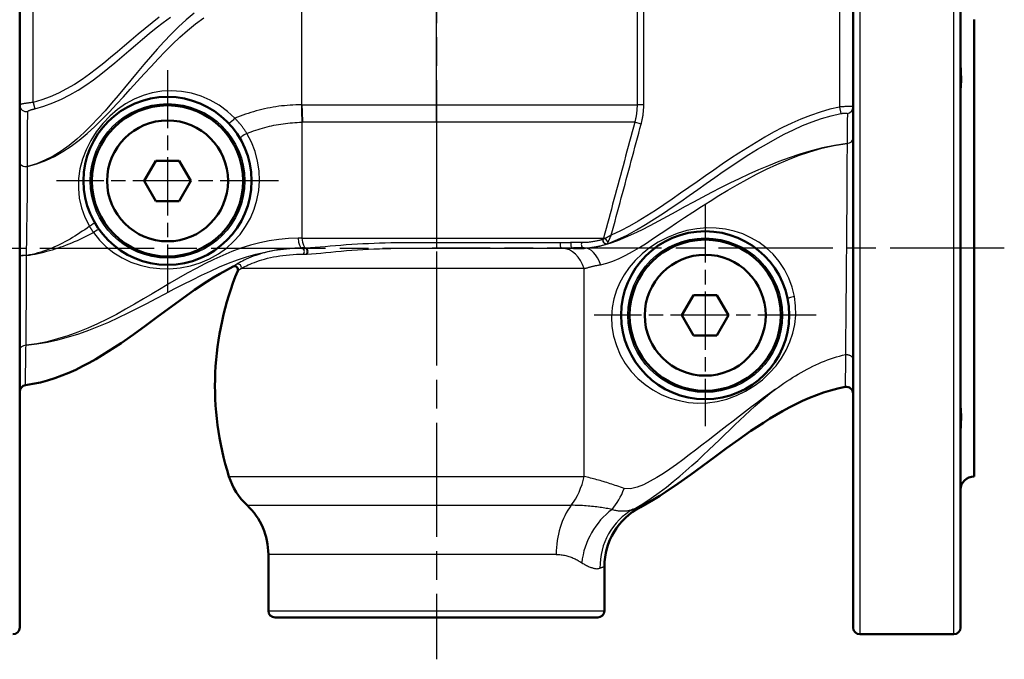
# Model space of a CAD drawing. Header units: millimetres. Extents: x 51 to 514, y 131 to 745.
# Tile 3 of 9: x 158 to 305, y 300 to 395. Entities that reach past the tile are written whole.
import ezdxf

# ---------------------------------------------------------------- set-up
doc = ezdxf.new("R2010")
doc.units = ezdxf.units.MM
doc.header["$LTSCALE"] = 3
doc.linetypes.add('CHAIN', pattern=[0.3543, 0.2362, -0.0295, 0.0591, -0.0295])
for name, color, linetype, lineweight in [('Mittellinie(DIN)', 4, 'CHAIN', 25), ('Mittelpunktmarkierung(DIN)', 4, 'CHAIN', 25), ('Sichtbare Kanten(DIN)', 7, 'Continuous', 50), ('Sichtbare tangentiale Kanten(DIN)', 3, 'Continuous', 25)]:
    doc.layers.add(name, color=color, linetype=linetype, lineweight=lineweight)

msp = doc.modelspace()

# ---------------------------------------------------------------- linework, layer by layer
at = {"layer": 'Mittellinie(DIN)', "linetype": 'CHAIN', "ltscale": 23.990969}
for p, q in [((220.41, 743.18), (220.41, 299.95)), ((135.91, 361.18), (220.53, 361.18)), ((304.91, 361.18), (219.77, 361.18))]:
    msp.add_line(p, q, dxfattribs=at)
at = {"layer": 'Mittelpunktmarkierung(DIN)', "linetype": 'CHAIN', "ltscale": 12.223182}
for p, q in [((180.41, 387.68), (180.41, 354.68)), ((196.91, 371.18), (163.91, 371.18)), ((260.41, 367.68), (260.41, 334.68)), ((276.91, 351.18), (243.91, 351.18))]:
    msp.add_line(p, q, dxfattribs=at)
at = {"layer": 'Sichtbare Kanten(DIN)'}
for p, q in [((158.41, 304.68), (158.41, 417.67)), ((282.41, 417.67), (282.41, 304.68)), ((298.41, 417.68), (298.41, 304.68)), ((300.41, 327.18), (300.41, 395.18)), ((176.95, 371.18), (178.68, 374.18)), ((178.68, 374.18), (182.14, 374.18)), ((182.14, 374.18), (183.88, 371.18)), ((178.68, 368.18), (176.95, 371.18)), ((183.88, 371.18), (182.14, 368.18)), ((182.14, 368.18), (178.68, 368.18)), ((200.41, 361.18), (200.84, 361.18)), ((242.41, 361.18), (240.8, 361.18)), ((256.95, 351.18), (258.68, 354.18)), ((258.68, 354.18), (262.14, 354.18)), ((262.14, 354.18), (263.88, 351.18)), ((258.68, 348.18), (256.95, 351.18)), ((263.88, 351.18), (262.14, 348.18)), ((262.14, 348.18), (258.68, 348.18)), ((195.41, 307.18), (195.41, 315.58)), ((245.41, 307.18), (245.41, 313.76)), ((244.41, 306.18), (196.41, 306.18)), ((297.41, 303.68), (283.41, 303.68))]:
    msp.add_line(p, q, dxfattribs=at)
at = {"layer": 'Sichtbare Kanten(DIN)', "flags": 128}
for points in [[(298.41, 388.26), (298.41, 388.09), (298.42, 387.91), (298.42, 387.74), (298.43, 387.57), (298.44, 387.39), (298.45, 387.22), (298.45, 387.06), (298.46, 386.89), (298.47, 386.74), (298.47, 386.58), (298.47, 386.43), (298.48, 386.28), (298.47, 386.14), (298.47, 386), (298.47, 385.86), (298.46, 385.73), (298.45, 385.61), (298.45, 385.49), (298.44, 385.37), (298.43, 385.26), (298.42, 385.16), (298.42, 385.06), (298.41, 384.97), (298.41, 384.89)], [(190.16, 358.42), (189.17, 357.9), (188.2, 357.35), (187.24, 356.78), (186.29, 356.18), (184.42, 354.94), (182.58, 353.64), (178.97, 350.98), (177.17, 349.65), (175.36, 348.33), (173.52, 347.04), (171.65, 345.81), (170.7, 345.22), (169.74, 344.64), (168.76, 344.09), (167.77, 343.57), (166.76, 343.07), (165.74, 342.61), (164.7, 342.19), (163.65, 341.81), (162.57, 341.47), (161.49, 341.18), (160.39, 340.95), (159.28, 340.77)], [(281.23, 340.5), (280.15, 340.27), (279.07, 339.99), (278, 339.66), (276.95, 339.29), (275.91, 338.88), (274.89, 338.43), (273.89, 337.95), (272.9, 337.44), (271.93, 336.91), (270.96, 336.35), (270.01, 335.78), (269.07, 335.18), (267.22, 333.95), (265.39, 332.68), (263.59, 331.37), (261.81, 330.05), (258.23, 327.41), (256.41, 326.13), (254.57, 324.88), (253.64, 324.28), (252.69, 323.7), (251.73, 323.14), (250.76, 322.61)], [(298.41, 337.47), (298.41, 337.38), (298.42, 337.29), (298.42, 337.19), (298.43, 337.09), (298.44, 336.98), (298.45, 336.87), (298.45, 336.75), (298.46, 336.62), (298.47, 336.49), (298.47, 336.36), (298.47, 336.22), (298.48, 336.08), (298.47, 335.93), (298.47, 335.78), (298.47, 335.62), (298.46, 335.46), (298.45, 335.3), (298.45, 335.13), (298.44, 334.96), (298.43, 334.79), (298.42, 334.61), (298.42, 334.44), (298.41, 334.26), (298.41, 334.09)]]:
    msp.add_lwpolyline(points, dxfattribs=at)
at = {"layer": 'Sichtbare Kanten(DIN)'}
for centre, radius in [((180.41, 371.18), 12.5), ((180.41, 371.18), 11.25), ((180.41, 371.18), 9), ((260.41, 351.18), 12.5), ((260.41, 351.18), 11.25), ((260.41, 351.18), 9)]:
    msp.add_circle(centre, radius, dxfattribs=at)
for centre, radius, start, end in [((232.47, 340.68), 45, 157.648, 197.4576), ((190.39, 357.98), 0.5, 337.648, 117.008), ((159.41, 339.78), 1, 97.5328, 180), ((281.41, 339.51), 1, 0, 100.2815), ((199.08, 330.18), 10, 197.4576, 226.8765), ((300.41, 325.18), 2, 90, 180), ((185.41, 315.58), 10, 0, 46.8765), ((255.41, 313.76), 10, 117.7442, 180), ((196.41, 307.18), 1, 180, 270), ((244.41, 307.18), 1, 270, 0), ((157.41, 304.68), 1, 270, 0), ((283.41, 304.68), 1, 180, 270), ((297.41, 304.68), 1, 270, 0)]:
    msp.add_arc(centre, radius, start, end, dxfattribs=at)
at = {"layer": 'Sichtbare tangentiale Kanten(DIN)'}
for p, q in [((283.41, 418.68), (283.41, 303.68)), ((297.41, 303.68), (297.41, 418.68)), ((160.41, 382.86), (160.41, 409.16)), ((280.41, 409.16), (280.41, 382.17)), ((250.27, 405.18), (250.27, 382.49)), ((251.27, 382.49), (251.27, 405.18)), ((200.41, 382.49), (200.41, 400.18)), ((220.41, 382.49), (220.41, 400.18)), ((160.41, 382.86), (160.65, 381.9)), ((200.41, 382.49), (220.41, 382.49)), ((220.41, 382.49), (250.27, 382.49)), ((220.41, 379.9), (220.41, 382.49)), ((251.27, 382.49), (250.27, 382.49)), ((280.41, 382.17), (280.6, 381.2)), ((200.41, 379.9), (200.41, 362.66)), ((220.41, 379.9), (200.51, 379.9)), ((249.93, 379.9), (220.41, 379.9)), ((220.41, 379.9), (220.41, 362.66)), ((250.89, 379.64), (249.93, 379.9)), ((281.52, 376.74), (281.52, 376.74)), ((159.59, 373.31), (159.59, 373.32)), ((200.41, 362.66), (220.41, 362.66)), ((220.41, 362.66), (220.41, 361.97)), ((220.41, 362.66), (245.28, 362.66)), ((233.92, 361.97), (220.41, 361.97)), ((220.41, 361.97), (220.41, 361.17)), ((238.88, 361.97), (233.92, 361.97)), ((242.06, 361.98), (240.48, 361.98)), ((245.51, 362.6), (245.28, 362.66)), ((220.41, 361.17), (234.12, 361.17)), ((234.12, 361.17), (239.16, 361.17)), ((159.43, 360.06), (159.43, 360.07)), ((200.62, 360.27), (201.05, 360.27)), ((242.41, 358.11), (191.36, 358.11)), ((242.41, 327.18), (242.41, 358.11)), ((159.36, 346.7), (159.36, 346.7)), ((281.28, 345.31), (281.28, 345.31)), ((189.54, 327.18), (242.41, 327.18)), ((192.25, 322.88), (240.49, 322.88)), ((238.23, 315.58), (195.41, 315.58)), ((195.41, 307.18), (245.41, 307.18))]:
    msp.add_line(p, q, dxfattribs=at)
at = {"layer": 'Sichtbare tangentiale Kanten(DIN)', "flags": 128}
for points in [[(184.36, 396.16), (183.17, 395.15), (182.03, 394.09), (180.94, 393.01), (179.88, 391.9), (178.85, 390.77), (177.85, 389.63), (176.87, 388.48), (175.9, 387.32), (174.94, 386.17), (173.99, 385.02), (173.04, 383.88), (172.09, 382.75), (171.11, 381.63), (170.1, 380.52), (169.06, 379.43), (168, 378.38), (166.9, 377.39), (165.77, 376.46), (164.6, 375.62), (163.4, 374.88), (162.17, 374.24), (160.9, 373.72), (159.59, 373.33)], [(179.16, 395.57), (178.1, 394.73), (177.06, 393.88), (176.03, 393.02), (175.01, 392.15), (173.99, 391.27), (172.97, 390.4), (171.94, 389.53), (170.91, 388.68), (169.86, 387.84), (168.79, 387.04), (167.69, 386.27), (166.56, 385.54), (165.4, 384.86), (164.2, 384.24), (162.97, 383.7), (161.7, 383.24), (160.41, 382.86)], [(160.65, 381.9), (162.01, 382.3), (163.34, 382.78), (164.63, 383.35), (165.88, 383.99), (167.09, 384.69), (168.25, 385.44), (169.37, 386.23), (170.47, 387.06), (171.53, 387.9), (172.58, 388.77), (173.61, 389.64), (174.64, 390.52), (175.66, 391.39), (176.67, 392.26), (177.69, 393.11), (178.73, 393.95), (179.77, 394.77), (180.83, 395.57)], [(159.59, 373.32), (160.95, 373.7), (162.28, 374.2), (163.57, 374.81), (164.84, 375.53), (166.07, 376.35), (167.28, 377.26), (168.45, 378.25), (169.59, 379.29), (170.7, 380.38), (171.78, 381.48), (172.82, 382.59), (173.85, 383.71), (174.87, 384.84), (175.89, 385.97), (176.92, 387.1), (177.95, 388.23), (179, 389.34), (180.06, 390.44), (181.15, 391.52), (182.26, 392.56), (183.4, 393.57), (184.57, 394.54), (185.79, 395.46)], [(190.43, 380.49), (189.31, 381.53), (188.08, 382.43), (186.77, 383.19), (185.39, 383.79), (183.96, 384.22), (182.49, 384.48), (181.02, 384.58), (179.56, 384.51), (178.14, 384.28), (176.76, 383.88), (175.44, 383.33), (174.17, 382.63), (172.96, 381.79), (171.82, 380.81), (170.76, 379.7), (169.81, 378.48), (168.98, 377.17), (168.29, 375.8), (167.75, 374.39), (167.38, 372.96), (167.18, 371.51), (167.14, 370.06), (167.28, 368.6), (167.61, 367.16), (168.11, 365.76), (168.79, 364.42)], [(160.41, 382.86), (160.28, 382.85), (160.15, 382.83), (160.02, 382.81), (159.9, 382.8), (159.77, 382.78), (159.65, 382.76), (159.53, 382.74), (159.42, 382.73), (159.31, 382.71), (159.2, 382.69), (159.1, 382.68), (159, 382.66), (158.91, 382.64), (158.83, 382.63), (158.75, 382.61), (158.68, 382.59), (158.62, 382.58), (158.57, 382.56), (158.52, 382.55), (158.48, 382.53), (158.45, 382.52), (158.43, 382.5), (158.42, 382.49), (158.41, 382.48)], [(200.33, 382.49), (199.91, 382.49), (199.48, 382.48), (199.06, 382.47), (198.64, 382.44), (198.21, 382.41), (197.79, 382.37), (197.37, 382.33), (196.95, 382.28), (196.53, 382.22), (196.11, 382.15), (195.69, 382.07), (195.27, 381.99), (194.86, 381.9), (194.44, 381.81), (194.03, 381.71), (193.62, 381.6), (193.21, 381.48), (192.81, 381.36), (192.4, 381.23), (192, 381.09), (191.6, 380.95), (191.21, 380.8), (190.81, 380.65), (190.42, 380.49)], [(200.41, 382.49), (200.41, 382.49), (200.41, 382.49), (200.4, 382.49), (200.4, 382.49), (200.4, 382.49), (200.39, 382.49), (200.39, 382.49), (200.39, 382.49), (200.38, 382.49), (200.38, 382.49), (200.38, 382.49), (200.37, 382.49), (200.37, 382.49), (200.36, 382.49), (200.36, 382.49), (200.36, 382.49), (200.35, 382.49), (200.35, 382.49), (200.35, 382.49), (200.34, 382.49), (200.34, 382.49), (200.34, 382.49), (200.33, 382.49), (200.33, 382.49)], [(250.27, 382.49), (250.27, 382.38), (250.27, 382.27), (250.27, 382.17), (250.26, 382.06), (250.26, 381.95), (250.25, 381.84), (250.24, 381.73), (250.23, 381.62), (250.22, 381.51), (250.21, 381.4), (250.2, 381.29), (250.19, 381.19), (250.17, 381.08), (250.15, 380.97), (250.14, 380.86), (250.12, 380.75), (250.1, 380.65), (250.08, 380.54), (250.06, 380.43), (250.03, 380.33), (250.01, 380.22), (249.98, 380.11), (249.96, 380.01), (249.93, 379.9)], [(250.89, 379.64), (250.92, 379.76), (250.95, 379.88), (250.98, 379.99), (251, 380.11), (251.03, 380.23), (251.05, 380.34), (251.08, 380.46), (251.1, 380.58), (251.12, 380.7), (251.14, 380.82), (251.16, 380.94), (251.17, 381.06), (251.19, 381.18), (251.2, 381.29), (251.21, 381.41), (251.22, 381.53), (251.23, 381.65), (251.24, 381.77), (251.25, 381.89), (251.26, 382.01), (251.26, 382.13), (251.26, 382.25), (251.27, 382.37), (251.27, 382.49)], [(159.59, 373.32), (159.58, 373.85), (159.58, 374.36), (159.58, 374.85), (159.58, 375.33), (159.58, 375.8), (159.58, 376.26), (159.58, 376.7), (159.58, 377.12), (159.58, 377.53), (159.58, 377.92), (159.59, 378.3), (159.59, 378.65), (159.59, 378.99), (159.59, 379.32), (159.59, 379.62), (159.59, 379.91), (159.59, 380.18), (159.6, 380.43), (159.6, 380.66), (159.6, 380.87), (159.6, 381.06), (159.6, 381.23), (159.6, 381.38), (159.6, 381.51)], [(159.6, 381.51), (159.6, 381.52), (159.61, 381.54), (159.62, 381.55), (159.64, 381.56), (159.66, 381.58), (159.68, 381.59), (159.71, 381.61), (159.74, 381.63), (159.78, 381.64), (159.82, 381.66), (159.86, 381.67), (159.91, 381.69), (159.96, 381.71), (160.02, 381.73), (160.07, 381.74), (160.13, 381.76), (160.19, 381.78), (160.25, 381.8), (160.32, 381.82), (160.38, 381.83), (160.45, 381.85), (160.52, 381.87), (160.59, 381.89), (160.65, 381.9)], [(245.85, 361.83), (247.36, 362.43), (248.8, 363.12), (250.2, 363.88), (251.55, 364.68), (252.88, 365.51), (254.19, 366.37), (255.48, 367.24), (256.76, 368.12), (258.03, 369.01), (259.29, 369.9), (260.56, 370.79), (261.82, 371.67), (263.08, 372.55), (264.35, 373.41), (265.63, 374.26), (266.91, 375.08), (268.21, 375.89), (269.51, 376.66), (270.84, 377.41), (272.18, 378.12), (273.53, 378.78), (274.91, 379.4), (276.31, 379.96), (277.73, 380.45), (279.16, 380.87), (280.6, 381.2)], [(280.41, 382.17), (278.95, 381.84), (277.5, 381.42), (276.07, 380.93), (274.66, 380.37), (273.28, 379.76), (271.93, 379.1), (270.59, 378.41), (269.28, 377.67), (267.98, 376.91), (266.7, 376.12), (265.43, 375.31), (264.17, 374.49), (262.92, 373.65), (261.68, 372.79), (260.45, 371.93), (259.21, 371.06), (257.98, 370.2), (256.74, 369.33), (255.51, 368.47), (254.26, 367.62), (253.01, 366.78), (251.74, 365.97), (250.45, 365.18), (249.14, 364.43), (247.81, 363.74), (246.44, 363.12)], [(282.41, 382.18), (282.41, 382.19), (282.4, 382.2), (282.37, 382.21), (282.34, 382.22), (282.31, 382.23), (282.26, 382.24), (282.21, 382.24), (282.14, 382.25), (282.08, 382.25), (282, 382.25), (281.92, 382.25), (281.82, 382.25), (281.73, 382.25), (281.63, 382.25), (281.52, 382.25), (281.41, 382.24), (281.29, 382.24), (281.17, 382.23), (281.05, 382.22), (280.92, 382.21), (280.8, 382.2), (280.67, 382.19), (280.54, 382.18), (280.41, 382.17)], [(280.6, 381.2), (280.66, 381.21), (280.73, 381.22), (280.79, 381.23), (280.85, 381.24), (280.91, 381.25), (280.97, 381.26), (281.02, 381.26), (281.08, 381.27), (281.13, 381.27), (281.18, 381.28), (281.23, 381.28), (281.28, 381.28), (281.32, 381.28), (281.36, 381.28), (281.4, 381.27), (281.43, 381.27), (281.46, 381.27), (281.49, 381.26), (281.51, 381.25), (281.53, 381.25), (281.54, 381.24), (281.55, 381.23), (281.56, 381.22), (281.56, 381.21)], [(281.56, 381.21), (281.56, 381.12), (281.56, 381.03), (281.56, 380.92), (281.56, 380.81), (281.56, 380.68), (281.55, 380.55), (281.55, 380.41), (281.55, 380.26), (281.55, 380.1), (281.55, 379.94), (281.55, 379.76), (281.55, 379.58), (281.54, 379.39), (281.54, 379.19), (281.54, 378.98), (281.54, 378.76), (281.54, 378.53), (281.53, 378.3), (281.53, 378.06), (281.53, 377.81), (281.53, 377.55), (281.52, 377.29), (281.52, 377.02), (281.52, 376.74)], [(192.21, 378.25), (192.15, 378.35), (192.09, 378.45), (192.02, 378.55), (191.96, 378.65), (191.89, 378.75), (191.82, 378.85), (191.75, 378.95), (191.68, 379.04), (191.61, 379.14), (191.54, 379.24), (191.47, 379.33), (191.39, 379.43), (191.32, 379.52), (191.24, 379.61), (191.16, 379.7), (191.08, 379.79), (191.01, 379.88), (190.93, 379.97), (190.84, 380.06), (190.76, 380.15), (190.68, 380.24), (190.6, 380.32), (190.51, 380.41), (190.43, 380.49)], [(192.21, 378.25), (192.54, 378.38), (192.87, 378.5), (193.2, 378.62), (193.53, 378.73), (193.87, 378.84), (194.2, 378.94), (194.54, 379.04), (194.88, 379.13), (195.22, 379.22), (195.56, 379.3), (195.9, 379.38), (196.24, 379.45), (196.59, 379.52), (196.93, 379.58), (197.28, 379.64), (197.62, 379.69), (197.97, 379.73), (198.32, 379.78), (198.67, 379.81), (199.01, 379.84), (199.36, 379.86), (199.71, 379.88), (200.06, 379.9), (200.41, 379.9)], [(200.41, 379.9), (200.42, 379.9), (200.42, 379.9), (200.42, 379.9), (200.43, 379.9), (200.43, 379.9), (200.44, 379.9), (200.44, 379.9), (200.44, 379.9), (200.45, 379.9), (200.45, 379.9), (200.46, 379.9), (200.46, 379.9), (200.47, 379.9), (200.47, 379.9), (200.47, 379.9), (200.48, 379.9), (200.48, 379.9), (200.49, 379.9), (200.49, 379.9), (200.49, 379.9), (200.5, 379.9), (200.5, 379.9), (200.51, 379.9), (200.51, 379.9)], [(249.93, 379.9), (249.74, 379.18), (249.54, 378.47), (249.35, 377.75), (249.16, 377.03), (248.96, 376.31), (248.77, 375.59), (248.57, 374.87), (248.38, 374.15), (248.19, 373.44), (247.99, 372.72), (247.8, 372), (247.61, 371.28), (247.41, 370.56), (247.22, 369.84), (247.03, 369.12), (246.83, 368.41), (246.64, 367.69), (246.45, 366.97), (246.25, 366.25), (246.06, 365.53), (245.86, 364.81), (245.67, 364.09), (245.48, 363.38), (245.28, 362.66)], [(246.44, 363.12), (246.62, 363.81), (246.81, 364.5), (247, 365.19), (247.18, 365.88), (247.37, 366.56), (247.55, 367.25), (247.74, 367.94), (247.92, 368.63), (248.11, 369.32), (248.29, 370.01), (248.48, 370.7), (248.67, 371.38), (248.85, 372.07), (249.04, 372.76), (249.22, 373.45), (249.41, 374.14), (249.59, 374.83), (249.78, 375.51), (249.96, 376.2), (250.15, 376.89), (250.33, 377.58), (250.52, 378.27), (250.7, 378.96), (250.89, 379.64)], [(169.39, 363.49), (170.29, 362.36), (171.3, 361.35), (172.43, 360.47), (173.65, 359.71), (174.95, 359.09), (176.33, 358.62), (177.77, 358.29), (179.25, 358.11), (180.77, 358.08), (182.31, 358.22), (183.82, 358.52), (185.28, 358.97), (186.67, 359.57), (187.97, 360.3), (189.16, 361.16), (190.24, 362.13), (191.2, 363.21), (192.03, 364.38), (192.73, 365.63), (193.29, 366.96), (193.71, 368.33), (193.97, 369.76), (194.07, 371.2), (194.02, 372.66), (193.8, 374.11), (193.43, 375.54), (192.9, 376.93), (192.21, 378.25)], [(281.52, 376.74), (279.65, 376.46), (277.87, 376.1), (276.16, 375.66), (274.51, 375.16), (272.91, 374.62), (271.35, 374.05), (269.83, 373.44), (268.34, 372.81), (266.88, 372.16), (265.45, 371.49), (264.06, 370.82), (262.69, 370.13), (261.33, 369.43), (259.98, 368.72), (258.65, 368.01), (257.34, 367.29), (256.03, 366.58), (254.74, 365.87), (253.46, 365.18), (252.19, 364.5), (250.94, 363.86), (249.72, 363.27), (248.52, 362.73), (247.36, 362.26), (246.24, 361.87), (245.18, 361.56), (244.18, 361.35), (243.25, 361.22), (242.41, 361.18)], [(244.84, 358.7), (245.75, 358.91), (246.68, 359.22), (247.63, 359.62), (248.6, 360.1), (249.6, 360.65), (250.61, 361.26), (251.66, 361.92), (252.74, 362.63), (253.84, 363.37), (254.98, 364.13), (256.15, 364.92), (257.35, 365.72), (258.58, 366.53), (259.84, 367.35), (261.14, 368.17), (262.45, 368.99), (263.8, 369.8), (265.17, 370.6), (266.59, 371.39), (268.05, 372.16), (269.55, 372.91), (271.09, 373.63), (272.68, 374.31), (274.31, 374.94), (276, 375.52), (277.76, 376.03), (279.59, 376.44), (281.52, 376.74)], [(281.52, 376.74), (281.51, 375.74), (281.5, 374.66), (281.49, 373.51), (281.49, 372.29), (281.48, 371.01), (281.47, 369.68), (281.46, 368.31), (281.46, 366.89), (281.45, 365.45), (281.44, 363.98), (281.43, 362.5), (281.42, 361.02), (281.4, 359.53), (281.39, 358.06), (281.38, 356.59), (281.37, 355.14), (281.35, 353.73), (281.34, 352.36), (281.33, 351.03), (281.32, 349.75), (281.3, 348.54), (281.29, 347.39), (281.28, 346.31), (281.28, 345.31)], [(159.43, 360.07), (159.43, 360.65), (159.44, 361.24), (159.45, 361.82), (159.45, 362.41), (159.46, 363), (159.47, 363.58), (159.48, 364.17), (159.49, 364.75), (159.5, 365.33), (159.51, 365.9), (159.52, 366.47), (159.53, 367.03), (159.54, 367.59), (159.55, 368.15), (159.55, 368.7), (159.56, 369.25), (159.57, 369.79), (159.58, 370.32), (159.58, 370.84), (159.59, 371.36), (159.59, 371.86), (159.59, 372.36), (159.59, 372.84), (159.59, 373.31)], [(168.79, 364.42), (168.44, 364.16), (168.08, 363.91), (167.73, 363.67), (167.37, 363.43), (167, 363.19), (166.64, 362.96), (166.27, 362.74), (165.9, 362.52), (165.52, 362.3), (165.14, 362.1), (164.76, 361.9), (164.37, 361.7), (163.98, 361.52), (163.58, 361.34), (163.18, 361.17), (162.78, 361.01), (162.38, 360.86), (161.97, 360.72), (161.55, 360.58), (161.13, 360.46), (160.71, 360.34), (160.29, 360.24), (159.86, 360.15), (159.43, 360.07)], [(159.43, 360.06), (159.86, 360.12), (160.3, 360.2), (160.73, 360.28), (161.16, 360.37), (161.59, 360.47), (162.02, 360.58), (162.44, 360.69), (162.87, 360.8), (163.29, 360.93), (163.71, 361.06), (164.12, 361.19), (164.54, 361.34), (164.95, 361.48), (165.36, 361.64), (165.77, 361.8), (166.18, 361.96), (166.59, 362.14), (166.99, 362.31), (167.4, 362.5), (167.8, 362.68), (168.2, 362.88), (168.6, 363.08), (168.99, 363.28), (169.39, 363.49)], [(168.79, 364.42), (168.81, 364.38), (168.84, 364.34), (168.86, 364.3), (168.88, 364.26), (168.91, 364.22), (168.93, 364.18), (168.96, 364.14), (168.98, 364.1), (169, 364.06), (169.03, 364.02), (169.05, 363.98), (169.08, 363.94), (169.1, 363.9), (169.13, 363.87), (169.15, 363.83), (169.18, 363.79), (169.21, 363.75), (169.23, 363.71), (169.26, 363.67), (169.28, 363.64), (169.31, 363.6), (169.34, 363.56), (169.36, 363.52), (169.39, 363.49)], [(273.7, 353.96), (273.37, 355.35), (272.86, 356.69), (272.2, 357.97), (271.41, 359.16), (270.5, 360.25), (269.48, 361.21), (268.39, 362.03), (267.22, 362.72), (266, 363.27), (264.73, 363.7), (263.42, 364), (262.06, 364.16), (260.64, 364.18), (259.18, 364.05), (257.7, 363.78), (256.23, 363.35), (254.79, 362.77), (253.42, 362.05), (252.14, 361.21), (251.01, 360.3), (250, 359.32), (249.11, 358.29), (248.35, 357.2), (247.72, 356.07), (247.2, 354.89), (246.81, 353.64), (246.56, 352.32), (246.46, 350.95), (246.52, 349.52), (246.77, 348.08), (247.19, 346.65), (247.78, 345.28), (248.52, 344), (249.39, 342.82), (250.38, 341.77), (251.47, 340.84), (252.64, 340.05), (253.88, 339.38), (255.18, 338.85), (256.53, 338.46), (257.91, 338.2), (259.32, 338.1), (260.75, 338.14), (262.2, 338.35), (263.63, 338.7), (265.05, 339.21), (266.41, 339.86), (267.71, 340.65), (268.92, 341.57), (270, 342.58), (270.95, 343.66), (271.76, 344.8), (272.45, 345.99), (273, 347.22), (273.43, 348.5), (273.72, 349.82), (273.87, 351.18), (273.86, 352.57), (273.7, 353.96)], [(199.84, 362.65), (198.41, 362.6), (196.98, 362.47), (195.55, 362.25), (194.13, 361.96), (192.73, 361.59), (191.34, 361.15), (189.97, 360.64), (188.62, 360.09), (187.28, 359.48), (185.96, 358.83), (184.65, 358.15), (183.34, 357.43), (182.04, 356.69), (180.74, 355.93), (179.45, 355.15), (178.14, 354.38), (176.84, 353.6), (175.51, 352.82), (174.17, 352.06), (172.8, 351.31), (171.41, 350.59), (169.99, 349.89), (168.55, 349.25), (167.07, 348.65), (165.58, 348.11), (164.06, 347.64), (162.51, 347.24), (160.94, 346.93), (159.36, 346.7)], [(200.41, 362.66), (200.39, 362.66), (200.36, 362.66), (200.34, 362.66), (200.32, 362.66), (200.29, 362.66), (200.27, 362.66), (200.24, 362.66), (200.22, 362.66), (200.2, 362.66), (200.17, 362.66), (200.15, 362.66), (200.12, 362.66), (200.1, 362.66), (200.08, 362.66), (200.05, 362.66), (200.03, 362.66), (200, 362.66), (199.98, 362.66), (199.96, 362.66), (199.93, 362.66), (199.91, 362.65), (199.88, 362.65), (199.86, 362.65), (199.84, 362.65)], [(220.41, 361.97), (219.57, 361.97), (218.72, 361.97), (217.87, 361.97), (217.02, 361.96), (216.18, 361.96), (215.33, 361.95), (214.49, 361.94), (213.65, 361.93), (212.81, 361.91), (211.97, 361.89), (211.13, 361.86), (210.3, 361.83), (209.47, 361.79), (208.65, 361.75), (207.83, 361.7), (207.01, 361.64), (206.21, 361.58), (205.41, 361.51), (204.63, 361.44), (203.86, 361.38), (203.11, 361.31), (202.37, 361.25), (201.66, 361.2), (200.98, 361.17)], [(240.48, 361.98), (240.42, 361.98), (240.35, 361.98), (240.29, 361.97), (240.23, 361.97), (240.16, 361.97), (240.1, 361.97), (240.03, 361.97), (239.97, 361.97), (239.9, 361.97), (239.84, 361.97), (239.77, 361.97), (239.71, 361.97), (239.64, 361.97), (239.57, 361.97), (239.5, 361.97), (239.44, 361.97), (239.37, 361.97), (239.3, 361.97), (239.23, 361.97), (239.16, 361.97), (239.09, 361.97), (239.02, 361.97), (238.95, 361.97), (238.88, 361.97)], [(245.22, 362.48), (245.16, 362.46), (245.1, 362.44), (245.03, 362.42), (244.95, 362.39), (244.86, 362.37), (244.77, 362.34), (244.67, 362.32), (244.56, 362.29), (244.45, 362.26), (244.33, 362.24), (244.2, 362.21), (244.07, 362.18), (243.93, 362.15), (243.79, 362.13), (243.64, 362.1), (243.48, 362.08), (243.32, 362.06), (243.15, 362.04), (242.98, 362.02), (242.8, 362), (242.62, 361.99), (242.44, 361.98), (242.25, 361.98), (242.06, 361.98)], [(245.23, 362.48), (245.23, 362.48), (245.23, 362.48), (245.23, 362.48), (245.23, 362.48), (245.23, 362.48), (245.22, 362.48), (245.22, 362.48), (245.22, 362.48), (245.22, 362.48), (245.22, 362.48), (245.22, 362.48), (245.22, 362.48), (245.22, 362.48), (245.22, 362.48), (245.22, 362.48), (245.22, 362.48), (245.22, 362.48), (245.22, 362.48), (245.22, 362.48), (245.22, 362.48), (245.22, 362.48), (245.22, 362.48), (245.22, 362.48), (245.22, 362.48)], [(245.28, 362.66), (245.28, 362.65), (245.28, 362.64), (245.28, 362.64), (245.28, 362.63), (245.27, 362.62), (245.27, 362.61), (245.27, 362.61), (245.27, 362.6), (245.26, 362.59), (245.26, 362.58), (245.26, 362.58), (245.26, 362.57), (245.25, 362.56), (245.25, 362.55), (245.25, 362.55), (245.25, 362.54), (245.25, 362.53), (245.24, 362.53), (245.24, 362.52), (245.24, 362.51), (245.23, 362.5), (245.23, 362.5), (245.23, 362.49), (245.23, 362.48)], [(245.51, 362.6), (245.49, 362.59), (245.48, 362.58), (245.46, 362.58), (245.45, 362.57), (245.43, 362.56), (245.42, 362.56), (245.41, 362.55), (245.39, 362.55), (245.38, 362.54), (245.36, 362.53), (245.35, 362.53), (245.34, 362.52), (245.33, 362.52), (245.31, 362.51), (245.3, 362.51), (245.29, 362.51), (245.28, 362.5), (245.27, 362.5), (245.26, 362.49), (245.25, 362.49), (245.24, 362.49), (245.24, 362.49), (245.23, 362.48), (245.23, 362.48)], [(246.44, 363.12), (246.4, 363.1), (246.36, 363.08), (246.32, 363.05), (246.28, 363.03), (246.24, 363.01), (246.2, 362.99), (246.16, 362.96), (246.12, 362.94), (246.08, 362.92), (246.04, 362.9), (246, 362.87), (245.97, 362.85), (245.93, 362.83), (245.89, 362.81), (245.85, 362.79), (245.81, 362.76), (245.77, 362.74), (245.73, 362.72), (245.69, 362.7), (245.66, 362.68), (245.62, 362.66), (245.58, 362.64), (245.55, 362.62), (245.51, 362.6)], [(245.86, 361.84), (245.86, 361.84), (245.86, 361.85), (245.87, 361.86), (245.87, 361.87), (245.87, 361.87), (245.88, 361.88), (245.89, 361.9), (245.89, 361.91), (245.9, 361.92), (245.9, 361.93), (245.91, 361.94), (245.92, 361.96), (245.92, 361.97), (245.93, 361.98), (245.94, 362), (245.95, 362.01), (245.95, 362.03), (245.96, 362.04), (245.97, 362.06), (245.98, 362.08), (245.98, 362.09), (245.99, 362.11), (246, 362.12), (246.01, 362.14)], [(246.01, 362.14), (246.02, 362.18), (246.04, 362.22), (246.06, 362.26), (246.08, 362.29), (246.09, 362.33), (246.11, 362.38), (246.13, 362.42), (246.15, 362.46), (246.17, 362.5), (246.18, 362.54), (246.2, 362.58), (246.22, 362.62), (246.24, 362.66), (246.26, 362.7), (246.28, 362.75), (246.29, 362.79), (246.31, 362.83), (246.33, 362.87), (246.35, 362.91), (246.37, 362.96), (246.38, 363), (246.4, 363.04), (246.42, 363.08), (246.44, 363.12)], [(159.36, 346.7), (160.95, 346.9), (162.53, 347.18), (164.1, 347.53), (165.65, 347.94), (167.19, 348.42), (168.7, 348.95), (170.2, 349.53), (171.68, 350.16), (173.13, 350.82), (174.56, 351.51), (175.96, 352.22), (177.35, 352.93), (178.71, 353.65), (180.06, 354.37), (181.41, 355.09), (182.76, 355.79), (184.1, 356.47), (185.44, 357.13), (186.78, 357.76), (188.12, 358.36), (189.46, 358.91), (190.82, 359.41), (192.18, 359.86), (193.55, 360.25), (194.92, 360.58), (196.3, 360.84), (197.67, 361.02), (199.05, 361.14), (200.41, 361.18)], [(200.41, 361.18), (199.88, 361.17), (199.35, 361.15), (198.82, 361.12), (198.29, 361.08), (197.77, 361.03), (197.26, 360.96), (196.75, 360.89), (196.26, 360.8), (195.77, 360.7), (195.3, 360.6), (194.84, 360.48), (194.4, 360.35), (193.97, 360.22), (193.56, 360.09), (193.17, 359.95), (192.8, 359.81), (192.46, 359.66), (192.13, 359.52), (191.83, 359.37), (191.55, 359.24), (191.3, 359.11), (191.07, 358.99), (190.87, 358.88), (190.7, 358.78)], [(200.99, 361.18), (200.98, 361.18), (200.97, 361.18), (200.97, 361.18), (200.96, 361.18), (200.96, 361.18), (200.95, 361.18), (200.94, 361.18), (200.94, 361.18), (200.93, 361.18), (200.93, 361.18), (200.92, 361.18), (200.92, 361.18), (200.91, 361.18), (200.9, 361.18), (200.9, 361.18), (200.89, 361.18), (200.89, 361.18), (200.88, 361.18), (200.87, 361.18), (200.87, 361.18), (200.86, 361.18), (200.86, 361.18), (200.85, 361.18), (200.84, 361.18)], [(201.18, 360.27), (201.82, 360.3), (202.51, 360.35), (203.22, 360.42), (203.95, 360.5), (204.7, 360.57), (205.47, 360.65), (206.25, 360.72), (207.04, 360.79), (207.84, 360.86), (208.65, 360.92), (209.47, 360.97), (210.29, 361.01), (211.12, 361.05), (211.95, 361.08), (212.79, 361.1), (213.63, 361.12), (214.47, 361.14), (215.31, 361.15), (216.16, 361.16), (217.01, 361.16), (217.86, 361.17), (218.71, 361.17), (219.56, 361.17), (220.41, 361.17)], [(239.16, 361.17), (239.23, 361.17), (239.3, 361.17), (239.37, 361.17), (239.45, 361.17), (239.52, 361.17), (239.59, 361.17), (239.66, 361.17), (239.73, 361.17), (239.8, 361.17), (239.87, 361.17), (239.93, 361.17), (240, 361.17), (240.07, 361.17), (240.14, 361.17), (240.21, 361.17), (240.28, 361.17), (240.34, 361.17), (240.41, 361.17), (240.48, 361.17), (240.54, 361.17), (240.61, 361.17), (240.67, 361.18), (240.74, 361.18), (240.8, 361.18)], [(242.41, 361.18), (242.62, 361.18), (242.82, 361.19), (243.02, 361.2), (243.22, 361.21), (243.41, 361.23), (243.59, 361.26), (243.78, 361.28), (243.95, 361.31), (244.12, 361.34), (244.29, 361.37), (244.44, 361.41), (244.6, 361.44), (244.74, 361.48), (244.88, 361.52), (245.01, 361.55), (245.13, 361.59), (245.25, 361.62), (245.36, 361.66), (245.46, 361.69), (245.55, 361.72), (245.64, 361.75), (245.72, 361.78), (245.79, 361.81), (245.85, 361.83)], [(245.85, 361.83), (245.85, 361.83), (245.85, 361.83), (245.85, 361.83), (245.85, 361.83), (245.85, 361.83), (245.85, 361.83), (245.85, 361.83), (245.85, 361.83), (245.85, 361.83), (245.85, 361.83), (245.85, 361.83), (245.85, 361.83), (245.85, 361.83), (245.85, 361.83), (245.85, 361.83), (245.85, 361.83), (245.85, 361.84), (245.85, 361.84), (245.85, 361.84), (245.85, 361.84), (245.85, 361.84), (245.85, 361.84), (245.86, 361.84), (245.86, 361.84)], [(159.36, 346.7), (159.36, 347.15), (159.37, 347.6), (159.37, 348.07), (159.38, 348.55), (159.38, 349.05), (159.39, 349.56), (159.39, 350.08), (159.39, 350.61), (159.39, 351.15), (159.39, 351.69), (159.4, 352.25), (159.4, 352.81), (159.4, 353.39), (159.4, 353.96), (159.4, 354.55), (159.4, 355.15), (159.4, 355.75), (159.41, 356.35), (159.41, 356.96), (159.41, 357.58), (159.41, 358.19), (159.42, 358.81), (159.42, 359.43), (159.43, 360.06)], [(191.36, 358.11), (191.53, 358.21), (191.72, 358.31), (191.93, 358.42), (192.17, 358.54), (192.43, 358.66), (192.71, 358.79), (193.02, 358.92), (193.35, 359.05), (193.7, 359.17), (194.07, 359.3), (194.45, 359.42), (194.86, 359.53), (195.28, 359.65), (195.71, 359.75), (196.16, 359.85), (196.62, 359.93), (197.1, 360.01), (197.58, 360.08), (198.07, 360.14), (198.57, 360.18), (199.08, 360.22), (199.59, 360.25), (200.1, 360.26), (200.62, 360.27)], [(201.05, 360.27), (201.05, 360.27), (201.06, 360.27), (201.06, 360.27), (201.07, 360.27), (201.07, 360.27), (201.08, 360.27), (201.08, 360.27), (201.09, 360.27), (201.1, 360.27), (201.1, 360.27), (201.11, 360.27), (201.11, 360.27), (201.12, 360.27), (201.12, 360.27), (201.13, 360.27), (201.14, 360.27), (201.14, 360.27), (201.15, 360.27), (201.15, 360.27), (201.16, 360.27), (201.16, 360.27), (201.17, 360.27), (201.18, 360.27), (201.18, 360.27)], [(190.69, 358.76), (190.65, 358.73), (190.61, 358.71), (190.57, 358.68), (190.53, 358.66), (190.5, 358.64), (190.46, 358.62), (190.43, 358.6), (190.4, 358.58), (190.37, 358.56), (190.35, 358.54), (190.32, 358.53), (190.3, 358.51), (190.28, 358.5), (190.26, 358.49), (190.24, 358.47), (190.22, 358.46), (190.21, 358.45), (190.2, 358.45), (190.19, 358.44), (190.18, 358.43), (190.17, 358.43), (190.17, 358.43), (190.16, 358.43), (190.16, 358.43)], [(190.85, 357.79), (190.85, 357.79), (190.86, 357.79), (190.86, 357.79), (190.87, 357.8), (190.88, 357.8), (190.89, 357.81), (190.9, 357.82), (190.91, 357.83), (190.93, 357.84), (190.94, 357.85), (190.96, 357.86), (190.98, 357.87), (191.01, 357.89), (191.03, 357.9), (191.06, 357.92), (191.08, 357.94), (191.11, 357.96), (191.14, 357.98), (191.18, 358), (191.21, 358.02), (191.24, 358.04), (191.28, 358.06), (191.32, 358.09), (191.36, 358.11)], [(242.41, 358.11), (242.51, 358.14), (242.6, 358.17), (242.7, 358.2), (242.79, 358.22), (242.89, 358.25), (242.99, 358.28), (243.08, 358.31), (243.18, 358.33), (243.28, 358.36), (243.38, 358.38), (243.48, 358.41), (243.58, 358.44), (243.68, 358.46), (243.78, 358.49), (243.88, 358.51), (243.99, 358.53), (244.09, 358.56), (244.2, 358.58), (244.3, 358.6), (244.41, 358.62), (244.51, 358.64), (244.62, 358.66), (244.73, 358.68), (244.84, 358.7)], [(159.28, 340.77), (159.28, 340.78), (159.28, 340.82), (159.28, 340.87), (159.28, 340.95), (159.28, 341.04), (159.28, 341.16), (159.29, 341.3), (159.29, 341.46), (159.29, 341.65), (159.29, 341.85), (159.29, 342.07), (159.3, 342.32), (159.3, 342.58), (159.3, 342.86), (159.3, 343.17), (159.31, 343.49), (159.31, 343.83), (159.32, 344.19), (159.32, 344.57), (159.33, 344.96), (159.33, 345.37), (159.34, 345.8), (159.35, 346.24), (159.36, 346.7)], [(270.87, 340.16), (271.29, 340.46), (271.71, 340.76), (272.13, 341.06), (272.56, 341.34), (272.98, 341.62), (273.41, 341.9), (273.84, 342.16), (274.26, 342.42), (274.69, 342.67), (275.12, 342.91), (275.56, 343.15), (275.99, 343.37), (276.42, 343.59), (276.86, 343.8), (277.3, 344), (277.73, 344.18), (278.17, 344.36), (278.61, 344.53), (279.05, 344.69), (279.5, 344.84), (279.94, 344.97), (280.38, 345.1), (280.83, 345.21), (281.28, 345.31)], [(281.28, 345.31), (281.28, 344.94), (281.27, 344.58), (281.27, 344.23), (281.27, 343.89), (281.26, 343.57), (281.26, 343.26), (281.26, 342.97), (281.26, 342.69), (281.25, 342.43), (281.25, 342.19), (281.25, 341.96), (281.25, 341.74), (281.25, 341.55), (281.24, 341.37), (281.24, 341.2), (281.24, 341.05), (281.24, 340.92), (281.24, 340.81), (281.24, 340.71), (281.24, 340.64), (281.23, 340.57), (281.23, 340.53), (281.23, 340.5), (281.23, 340.5)], [(281.28, 345.31), (281.35, 345.32), (281.42, 345.32), (281.49, 345.32), (281.56, 345.31), (281.63, 345.3), (281.7, 345.29), (281.77, 345.27), (281.83, 345.25), (281.9, 345.23), (281.96, 345.2), (282.01, 345.17), (282.07, 345.13), (282.12, 345.09), (282.17, 345.05), (282.21, 345.01), (282.25, 344.97), (282.29, 344.92), (282.32, 344.87), (282.35, 344.82), (282.37, 344.77), (282.39, 344.72), (282.4, 344.66), (282.41, 344.61), (282.41, 344.55)], [(270.87, 340.16), (269.98, 339.52), (269.09, 338.87), (268.19, 338.2), (267.3, 337.53), (266.39, 336.84), (265.49, 336.14), (264.57, 335.43), (263.65, 334.72), (262.73, 334), (261.8, 333.28), (260.86, 332.55), (259.92, 331.82), (258.98, 331.09), (258.03, 330.37), (257.07, 329.66), (256.12, 328.96), (255.16, 328.27), (254.19, 327.62), (253.22, 327.01), (252.24, 326.45), (251.25, 325.95), (250.27, 325.56), (249.29, 325.32), (248.35, 325.38)], [(249.68, 322.28), (251.13, 323.12), (252.39, 323.95), (253.56, 324.77), (254.64, 325.59), (255.66, 326.4), (256.62, 327.2), (257.54, 328), (258.42, 328.79), (259.29, 329.57), (260.12, 330.35), (260.94, 331.13), (261.74, 331.89), (262.52, 332.65), (263.3, 333.39), (264.06, 334.13), (264.81, 334.86), (265.56, 335.57), (266.31, 336.27), (267.06, 336.96), (267.81, 337.64), (268.56, 338.29), (269.33, 338.93), (270.09, 339.56), (270.87, 340.16)], [(248.35, 325.38), (248.08, 325.48), (247.81, 325.57), (247.55, 325.67), (247.28, 325.76), (247.02, 325.85), (246.77, 325.93), (246.51, 326.02), (246.25, 326.1), (246, 326.18), (245.75, 326.26), (245.5, 326.33), (245.25, 326.41), (245.01, 326.48), (244.77, 326.55), (244.52, 326.62), (244.28, 326.69), (244.04, 326.75), (243.81, 326.82), (243.57, 326.88), (243.34, 326.94), (243.1, 327), (242.87, 327.06), (242.64, 327.12), (242.41, 327.18)], [(246.54, 322.26), (246.34, 322.3), (246.12, 322.34), (245.91, 322.38), (245.69, 322.42), (245.46, 322.46), (245.23, 322.49), (245, 322.53), (244.76, 322.57), (244.52, 322.6), (244.27, 322.63), (244.02, 322.66), (243.77, 322.69), (243.51, 322.72), (243.25, 322.75), (242.99, 322.77), (242.72, 322.79), (242.45, 322.81), (242.17, 322.83), (241.9, 322.84), (241.62, 322.85), (241.34, 322.86), (241.06, 322.87), (240.77, 322.88), (240.49, 322.88)], [(250.76, 322.61), (250.75, 322.61), (250.75, 322.61), (250.74, 322.6), (250.72, 322.6), (250.71, 322.59), (250.68, 322.59), (250.66, 322.58), (250.63, 322.57), (250.6, 322.56), (250.56, 322.55), (250.52, 322.54), (250.47, 322.53), (250.42, 322.51), (250.37, 322.5), (250.32, 322.48), (250.26, 322.46), (250.19, 322.44), (250.13, 322.42), (250.06, 322.4), (249.99, 322.38), (249.91, 322.36), (249.84, 322.33), (249.76, 322.3), (249.67, 322.28)], [(249.67, 322.28), (249.57, 322.24), (249.46, 322.2), (249.35, 322.16), (249.24, 322.13), (249.12, 322.1), (249, 322.07), (248.88, 322.05), (248.75, 322.03), (248.62, 322.02), (248.49, 322.01), (248.36, 322), (248.22, 321.99), (248.08, 321.99), (247.95, 321.99), (247.81, 322), (247.66, 322.01), (247.52, 322.03), (247.38, 322.05), (247.24, 322.07), (247.1, 322.1), (246.96, 322.13), (246.82, 322.17), (246.68, 322.21), (246.54, 322.26)], [(238.23, 315.58), (238.41, 315.57), (238.6, 315.57), (238.78, 315.55), (238.96, 315.53), (239.13, 315.51), (239.31, 315.48), (239.48, 315.45), (239.65, 315.41), (239.82, 315.36), (239.98, 315.32), (240.14, 315.27), (240.3, 315.21), (240.46, 315.15), (240.61, 315.09), (240.77, 315.02), (240.92, 314.96), (241.06, 314.89), (241.21, 314.81), (241.35, 314.74), (241.49, 314.66), (241.63, 314.58), (241.77, 314.5), (241.9, 314.42), (242.03, 314.34)], [(242.03, 314.34), (242.18, 314.24), (242.33, 314.16), (242.47, 314.07), (242.61, 314), (242.75, 313.92), (242.89, 313.86), (243.02, 313.79), (243.15, 313.74), (243.28, 313.68), (243.4, 313.64), (243.52, 313.6), (243.64, 313.56), (243.75, 313.53), (243.86, 313.5), (243.96, 313.48), (244.07, 313.46), (244.16, 313.45), (244.26, 313.44), (244.35, 313.44), (244.44, 313.45), (244.52, 313.46), (244.6, 313.48), (244.68, 313.5), (244.75, 313.53)], [(244.75, 313.53), (244.8, 313.55), (244.86, 313.57), (244.9, 313.59), (244.95, 313.61), (245, 313.62), (245.04, 313.64), (245.08, 313.65), (245.12, 313.67), (245.15, 313.68), (245.19, 313.69), (245.22, 313.7), (245.25, 313.71), (245.27, 313.72), (245.3, 313.73), (245.32, 313.73), (245.34, 313.74), (245.36, 313.74), (245.37, 313.75), (245.38, 313.75), (245.39, 313.75), (245.4, 313.76), (245.41, 313.76), (245.41, 313.76), (245.41, 313.76)]]:
    msp.add_lwpolyline(points, dxfattribs=at)
at = {"layer": 'Sichtbare tangentiale Kanten(DIN)'}
for centre in [(180.41, 371.18), (260.41, 351.18)]:
    msp.add_circle(centre, 11.5, dxfattribs=at)
for centre, major_axis, ratio, start_param, end_param in [((159.41, 382.48), (-1, 0), 0.982623, 0, 1.760535), ((203.19, 382.49), (0.07, 10), 0.285457, 1.572709, 1.834514), ((203.27, 382.49), (0, -10), 0.285714, 4.712389, 4.974188), ((281.41, 382.18), (1, 0), 0.982534, 4.859195, 6.283185), ((190.18, 380.49), (-0.724, -0.69), 0.168125, 0, 1.746814), ((192.06, 377.99), (-0.863, -0.505), 0.151928, 4.449612, 6.283185), ((281.41, 377.5), (1, 0), 0.766201, 4.818597, 6.283185), ((281.41, 377.5), (1, 0), 0.76651, 4.818635, 6.280758), ((159.41, 373.91), (-1, 0), 0.598722, 0, 1.752044), ((159.41, 373.9), (-1, 0), 0.593986, 0, 1.751272), ((168.74, 364.39), (0.864, 0.503), 0.004992, 0, 1.51545), ((169.4, 363.36), (0.815, 0.579), 0.111047, 0, 1.510266), ((200.41, 363.18), (0, -2), 0.298367, 4.975839, 6.283185), ((201.01, 363.18), (0, -2), 0.307512, 4.974188, 6.250381), ((239.18, 361.67), (0, -0.5), 0.747668, 4.06518, 6.231284), ((240.8, 361.68), (0, -0.5), 0.812179, 4.068888, 6.283185), ((242.41, 361.68), (0, -0.5), 0.876272, 4.068888, 6.283185), ((245.68, 362.3), (0.178, -0.467), 0.9892, 3.994332, 6.250836), ((245.69, 362.31), (-0.349, 0.358), 0.968755, 0.453064, 2.688529), ((245.88, 362.5), (-0.368, 0.338), 0.475061, 0.830811, 2.310781), ((200.41, 360.68), (0, 0.5), 0.714854, 3.754147, 6.283185), ((200.84, 360.68), (0, 0.5), 0.699403, 3.754147, 6.283185), ((200.98, 360.68), (-0.009, 0.5), 0.680183, 3.740739, 6.240598), ((238.97, 356.18), (0, 5), 0.747668, 5.110307, 6.231284), ((242.41, 356.18), (0, 5), 0.562012, 5.242413, 6.283185), ((159.41, 360.01), (-1, 0), 0.061342, 4.697128, 6.283185), ((159.41, 359.99), (-1, 0), 0.062574, 4.697341, 6.283185), ((190.91, 358.31), (-0.26, 0.427), 0.969239, 3.77879, 6.176442), ((273.66, 353.76), (-0.982, -0.191), 0.195789, 4.635863, 6.283185), ((159.41, 345.99), (-1, 0), 0.715626, 4.768794, 6.283185), ((159.41, 345.98), (-1, 0), 0.717442, 4.769084, 6.283185), ((235.61, 330.18), (0, 10), 0.712714, 3.894239, 4.407696), ((242.41, 330.18), (0, -10), 0.676641, 0.656955, 1.070352), ((245.36, 315.58), (0, 10), 0.712714, 0.752647, 1.570796), ((250.68, 314.34), (4.15, 9.1), 0.842899, 0.989424, 1.937577), ((254.49, 313.53), (-2.94, 9.56), 0.971113, 0.209661, 1.280139)]:
    msp.add_ellipse(centre, major_axis=major_axis, ratio=ratio, start_param=start_param, end_param=end_param, dxfattribs=at)

doc.saveas('drawing.dxf')
